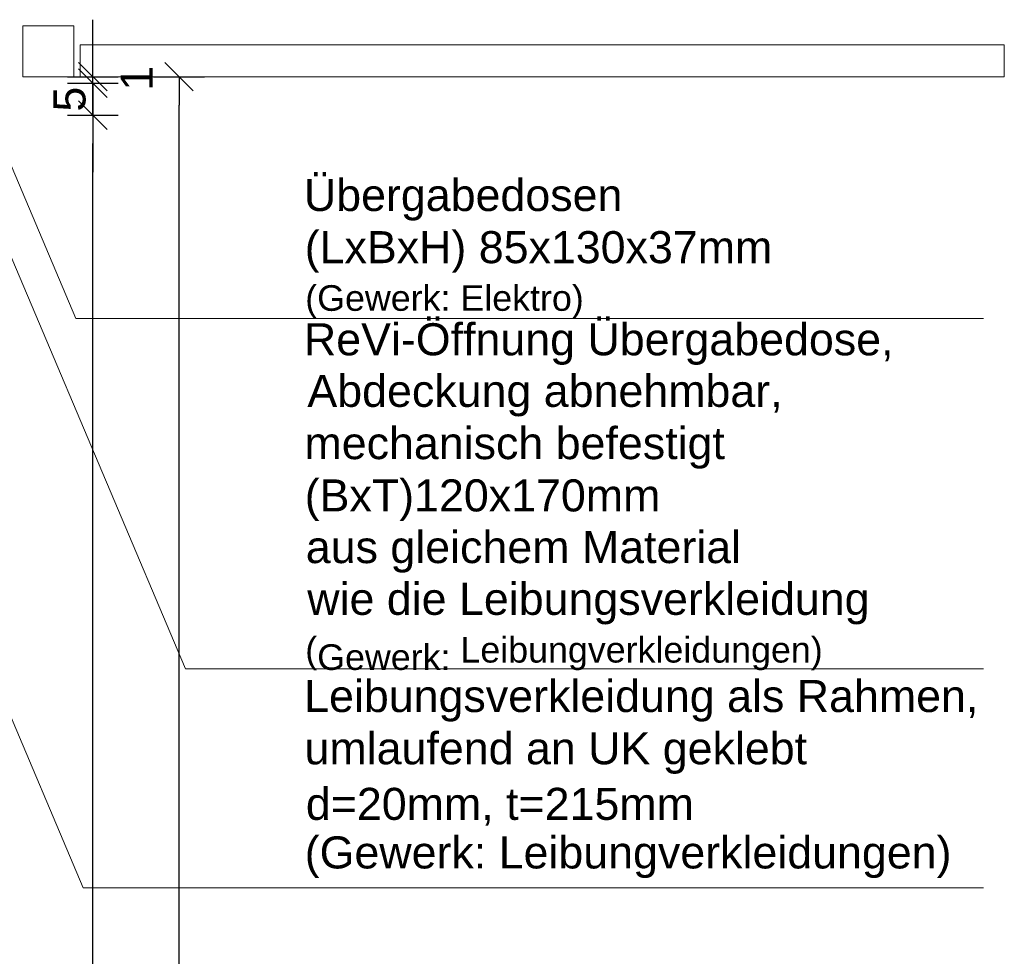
# Model space of a CAD drawing. Header units: metres. Extents: x 69 to 122.5, y -21.4 to -4.6.
# Tile 140 of 250: x 77.6 to 79.2, y -13.6 to -12.1. Entities that reach past the tile are written whole.
import ezdxf

# ---------------------------------------------------------------- set-up
doc = ezdxf.new("R2010")
doc.units = ezdxf.units.M
doc.header["$LTSCALE"] = 0.02
doc.layers.get('0').update_dxf_attribs({"lineweight": 25})
doc.layers.add('013_Halfenschiene', color=5, linetype='Continuous', lineweight=13, true_color=0x0000ff)
for name, color, linetype, lineweight in [('032_Metallarbeiten-Bemassung 1_20', 7, 'Continuous', 9), ('032_Metallarbeiten-Beschriftung 1_20', 7, 'Continuous', 5), ('Keine', 7, 'Continuous', 9)]:
    doc.layers.add(name, color=color, linetype=linetype, lineweight=lineweight)
doc.styles.add('Arial', font='arial.ttf')

msp = doc.modelspace()

# ---------------------------------------------------------------- linework, layer by layer
at = {"color": 0, "linetype": 'ByBlock', "lineweight": -2}
for p, q in [((77.7651, -12.2109), (77.7651, -12.166)), ((77.7651, -12.2211), (77.7651, -12.1762)), ((77.9008, -12.2109), (77.9008, -12.2558)), ((77.7651, -12.2211), (77.7651, -12.266)), ((77.7651, -12.2714), (77.7651, -12.3163)), ((77.7651, -12.2714), (77.7651, -12.3163))]:
    msp.add_line(p, q, dxfattribs=at)
at = {"color": 0, "linetype": 'Continuous', "lineweight": 15}
for p, q in [((77.7876, -12.2334), (77.7427, -12.1885)), ((77.8783, -12.1885), (77.9232, -12.2334)), ((77.7427, -12.1986), (77.7876, -12.2435)), ((77.7876, -12.2435), (77.7427, -12.1986)), ((77.7427, -12.249), (77.7876, -12.2939)), ((77.7427, -12.249), (77.7876, -12.2939))]:
    msp.add_line(p, q, dxfattribs=at)
at = {"layer": '013_Halfenschiene', "color": 7, "linetype": 'Continuous', "lineweight": 9}
msp.add_lwpolyline([(77.655, -12.1309), (77.735, -12.1309), (77.735, -12.2109), (77.655, -12.2109)], close=True, dxfattribs=at)
at = {"layer": '032_Metallarbeiten-Bemassung 1_20', "color": 0, "lineweight": -2}
for p, q in [((77.7651, -12.166), (77.7651, -12.1211)), ((77.7651, -12.1762), (77.7651, -12.1313)), ((77.7251, -12.2109), (77.8051, -12.2109)), ((77.7651, -12.2211), (77.7651, -12.2109)), ((77.8608, -12.2109), (77.9408, -12.2109)), ((77.7251, -12.2211), (77.8051, -12.2211)), ((77.7251, -12.2211), (77.8051, -12.2211)), ((77.7651, -12.2714), (77.7651, -12.2211)), ((77.9008, -15.166), (77.9008, -12.2558)), ((77.7251, -12.2714), (77.8051, -12.2714)), ((77.7251, -12.2714), (77.8051, -12.2714)), ((77.7651, -12.266), (77.7651, -12.3109)), ((77.7651, -12.3163), (77.7651, -12.3612)), ((77.7651, -15.166), (77.7651, -12.3163))]:
    msp.add_line(p, q, dxfattribs=at)
at = {"layer": '032_Metallarbeiten-Beschriftung 1_20', "color": 7, "linetype": 'Continuous', "lineweight": 9}
for points in [[(77.5905, -12.2424), (77.7383, -12.5915), (79.1673, -12.5915)], [(77.5375, -12.2614), (77.9109, -13.1433), (79.1673, -13.1433)], [(77.4858, -12.8647), (77.7497, -13.4879), (79.1673, -13.4879)]]:
    msp.add_lwpolyline(points, dxfattribs=at)
at = {"layer": 'Defpoints', "color": 0, "lineweight": 0}
for p, q in [((77.7651, -12.2109), (77.7651, -12.2109)), ((77.9008, -12.2109), (77.9008, -12.2109)), ((77.7651, -12.2211), (77.7651, -12.2211)), ((77.7651, -12.2714), (77.7651, -12.2714))]:
    msp.add_line(p, q, dxfattribs=at)
at = {"layer": 'Keine', "color": 7, "linetype": 'Continuous', "lineweight": 9}
msp.add_lwpolyline([(79.2, -12.2109), (77.745, -12.2109), (77.745, -12.1609), (79.2, -12.1609)], close=True, dxfattribs=at)

# ---------------------------------------------------------------- texts
at = {"layer": '032_Metallarbeiten-Bemassung 1_20', "color": 0, "lineweight": 13, "char_height": 0.0504, "attachment_point": 7, "rotation": 90, "style": 'Arial'}
for s, insert in [('1', (77.8594, -12.2329)), ('5', (77.7543, -12.2659))]:
    msp.add_mtext(s, dxfattribs=dict(at, insert=insert))
at = {"layer": '032_Metallarbeiten-Beschriftung 1_20', "color": 6, "true_color": 0xff00ff, "attachment_point": 7, "style": 'Arial'}
for s, insert, char_height in [('Übergabedosen', (78.0974, -12.4376), 0.050436), ('(LxBxH) 85x130x37mm', (78.0987, -12.5197), 0.050436), ('(Gewerk: Elektro)', (78.0995, -12.5917), 0.040349)]:
    msp.add_mtext(s, dxfattribs=dict(at, insert=insert, char_height=char_height))
at = {"layer": '032_Metallarbeiten-Beschriftung 1_20', "color": 7, "attachment_point": 7, "style": 'Arial'}
for s, insert, char_height in [('ReVi-Öffnung Übergabedose,', (78.0974, -12.6648), 0.050436), ('Abdeckung abnehmbar,', (78.1029, -12.746), 0.050436), ('mechanisch befestigt', (78.0983, -12.8283), 0.050436), ('(BxT)120x170mm', (78.0987, -12.9106), 0.050436), ('aus gleichem Material', (78.1004, -12.992), 0.050436), ('wie die Leibungsverkleidung', (78.1027, -13.0735), 0.050436), ('(', (78.0995, -13.1456), 0.0403), (')', (78.8954, -13.1456), 0.0403), ('Leibungsverkleidung als Rahmen,', (78.0978, -13.2265), 0.050436), ('umlaufend an UK geklebt', (78.0984, -13.3088), 0.050436), ('d=20mm, t=215mm', (78.1005, -13.3905), 0.050436), ('(Gewerk: Leibungverkleidungen)', (78.0987, -13.4728), 0.050436)]:
    msp.add_mtext(s, dxfattribs=dict(at, insert=insert, char_height=char_height))
at = {"layer": '032_Metallarbeiten-Beschriftung 1_20', "color": 8, "attachment_point": 7, "style": 'Arial'}
for s, insert, char_height in [('Gewerk:', (78.1183, -13.1456), 0.04035), ('Leibungverkleidungen', (78.3438, -13.1456), 0.040349)]:
    msp.add_mtext(s, dxfattribs=dict(at, insert=insert, char_height=char_height))

doc.saveas('drawing.dxf')
